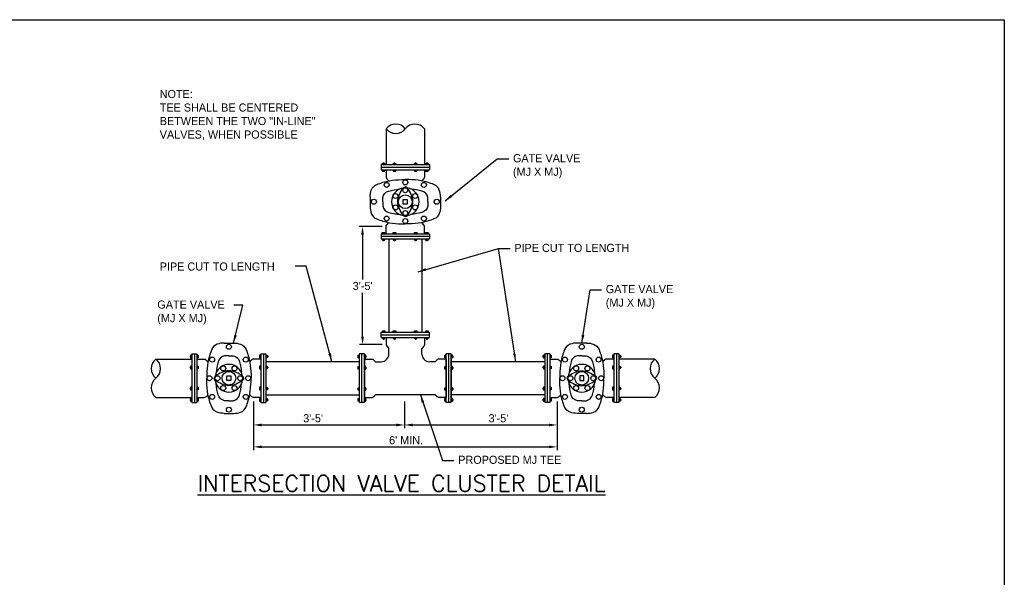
# Model space of a CAD drawing. Header units: feet. Extents: x 6 to 191, y 4 to 30.
# Tile 42 of 42: x 145 to 160, y 16 to 24. Entities that reach past the tile are written whole.
import ezdxf

# ---------------------------------------------------------------- set-up
doc = ezdxf.new("R2010")
doc.units = ezdxf.units.FT
doc.header["$MEASUREMENT"] = 0
doc.layers.add('COLUMNS', color=6, linetype='Continuous', plot=False)
doc.layers.add('text', color=9, linetype='Continuous')
doc.styles.add('STANARD', font='SIMPLEX.shx')
doc.styles.get("Standard").update_dxf_attribs({"font": 'font31.shx'})
doc.dimstyles.new('COEC', dxfattribs={"dimscale": 13.9, "dimtxt": 0.18, "dimasz": 0.18, "dimexe": 0.18, "dimexo": 0.0625, "dimgap": 0.09, "dimtad": 1, "dimzin": 0, "dimdsep": 46, "dimtxsty": 'Standard', "dimcen": 0.09, "dimclrd": 256, "dimclre": 256, "dimclrt": 256, "dimaunit": 1, "dimadec": 4, "dimazin": 0, "dimtfac": 1, "dimtofl": 0, "dimtmove": 0, "dimatfit": 3, "dimfxl": 1, "dimtolj": 1, "dimtzin": 0, "dimlwd": -1, "dimlwe": -1, "dimarcsym": 0})
doc.dimstyles.get("Standard").update_dxf_attribs({"dimtxt": 0.18, "dimasz": 0.18, "dimexe": 0.18, "dimexo": 0.0625, "dimgap": 0.09, "dimtad": 0, "dimtih": 1, "dimtoh": 1, "dimdec": 4, "dimzin": 0, "dimdsep": 46, "dimtxsty": 'Standard', "dimcen": 0.09, "dimadec": 0, "dimazin": 0, "dimtfac": 1, "dimtdec": 4, "dimtofl": 0, "dimtmove": 0, "dimatfit": 3, "dimfxl": 1, "dimtolj": 1, "dimtzin": 0, "dimarcsym": 0})

# ---------------------------------------------------------------- blocks, each defined once
blk = doc.blocks.new('*D93')
at = {"layer": 'Defpoints', "color": 0, "transparency": 16777216}
for p in [(150.938, 21.186), (150.574, 19.364), (150.938, 19.364)]:
    blk.add_point(p, dxfattribs=at)
at = {"layer": 'text', "transparency": 16777216}
for p, q in [((150.875, 21.186), (150.523, 21.186)), ((150.573, 21.061), (150.574, 20.37)), ((150.574, 19.489), (150.574, 20.165)), ((150.876, 19.364), (150.524, 19.364))]:
    blk.add_line(p, q, dxfattribs=at)
for points in [[(150.594, 21.061), (150.552, 21.061), (150.573, 21.186)], [(150.595, 19.489), (150.553, 19.489), (150.574, 19.364)]]:
    blk.add_solid(points, dxfattribs=at)
at = {"layer": 'text', "transparency": 16777216, "insert": (150.574, 20.268), "char_height": 0.125, "attachment_point": 5}
blk.add_mtext("\\A1;3'-5'", dxfattribs=at)
blk = doc.blocks.new('*D94')
at = {"layer": 'Defpoints', "color": 0, "transparency": 16777216}
for p in [(151.221, 18.551), (153.574, 18.551), (153.574, 18.125)]:
    blk.add_point(p, dxfattribs=at)
at = {"layer": 'text', "transparency": 16777216}
for p, q in [((151.221, 18.488), (151.221, 18.075)), ((153.574, 18.488), (153.574, 18.075)), ((151.346, 18.125), (153.449, 18.125))]:
    blk.add_line(p, q, dxfattribs=at)
for points in [[(151.346, 18.146), (151.346, 18.104), (151.221, 18.125)], [(153.449, 18.146), (153.449, 18.104), (153.574, 18.125)]]:
    blk.add_solid(points, dxfattribs=at)
at = {"layer": 'text', "transparency": 16777216, "insert": (152.67, 18.228), "char_height": 0.125, "attachment_point": 5}
blk.add_mtext("\\A1;3'-5'", dxfattribs=at)
blk = doc.blocks.new('*D95')
at = {"layer": 'Defpoints', "color": 0, "transparency": 16777216}
for p in [(148.893, 18.551), (151.221, 18.551), (151.221, 18.125)]:
    blk.add_point(p, dxfattribs=at)
at = {"layer": 'text', "transparency": 16777216}
for p, q in [((148.893, 18.488), (148.893, 18.075)), ((151.221, 18.488), (151.221, 18.075)), ((149.018, 18.125), (151.096, 18.125))]:
    blk.add_line(p, q, dxfattribs=at)
for points in [[(149.018, 18.146), (149.018, 18.104), (148.893, 18.125)], [(151.096, 18.146), (151.096, 18.104), (151.221, 18.125)]]:
    blk.add_solid(points, dxfattribs=at)
at = {"layer": 'text', "transparency": 16777216, "insert": (149.811, 18.228), "char_height": 0.125, "attachment_point": 5}
blk.add_mtext("\\A1;3'-5'", dxfattribs=at)
blk = doc.blocks.new('*D96')
at = {"layer": 'Defpoints', "color": 0, "transparency": 16777216}
for p in [(148.893, 18.551), (153.574, 18.551), (153.574, 17.787)]:
    blk.add_point(p, dxfattribs=at)
at = {"layer": 'text', "transparency": 16777216}
for p, q in [((148.893, 18.488), (148.893, 17.737)), ((153.574, 18.488), (153.574, 17.737)), ((149.018, 17.787), (153.449, 17.787))]:
    blk.add_line(p, q, dxfattribs=at)
for points in [[(149.018, 17.808), (149.018, 17.766), (148.893, 17.787)], [(153.449, 17.808), (153.449, 17.766), (153.574, 17.787)]]:
    blk.add_solid(points, dxfattribs=at)
at = {"layer": 'text', "transparency": 16777216, "insert": (151.245, 17.889), "char_height": 0.125, "attachment_point": 5}
blk.add_mtext("\\A1;6' MIN.", dxfattribs=at)

msp = doc.modelspace()

# ---------------------------------------------------------------- linework, layer by layer
at = {"layer": 'COLUMNS', "color": 2}
msp.add_lwpolyline([(130.09752, 3.62445), (130.09752, 24.37445), (160.47252, 24.37445), (160.47252, 3.62445)], close=True, dxfattribs=at)
at = {"layer": 'text'}
for p, q in [((150.93754, 22.69289), (150.93754, 22.13969)), ((151.52817, 22.69289), (151.52817, 22.13969)), ((150.85879, 22.13969), (151.60692, 22.13969)), ((150.85879, 22.13969), (150.85879, 22.06094)), ((150.85879, 22.10032), (151.60692, 22.10032)), ((150.85879, 22.06094), (151.60692, 22.06094)), ((150.87832, 22.13969), (150.87832, 22.15938)), ((150.87832, 22.15938), (150.91769, 22.15938)), ((150.87832, 22.06094), (150.87832, 22.04125)), ((150.87832, 22.04125), (150.91769, 22.04125)), ((150.89013, 22.16725), (150.90588, 22.16725)), ((150.89013, 22.15938), (150.89013, 22.16725)), ((150.898, 22.15938), (150.898, 22.16725)), ((150.90588, 22.15938), (150.90588, 22.16725)), ((150.91769, 22.15938), (150.91769, 22.13969)), ((150.91769, 22.04125), (150.91769, 22.06094)), ((151.04707, 22.13969), (151.04707, 22.15938)), ((151.04707, 22.15938), (151.08644, 22.15938)), ((151.04707, 22.06094), (151.04707, 22.04125)), ((151.04707, 22.04125), (151.08644, 22.04125)), ((151.05888, 22.15938), (151.05888, 22.16725)), ((151.05888, 22.16725), (151.07463, 22.16725)), ((151.06676, 22.15938), (151.06676, 22.16725)), ((151.07463, 22.15938), (151.07463, 22.16725)), ((151.08644, 22.15938), (151.08644, 22.13969)), ((151.08644, 22.04125), (151.08644, 22.06094)), ((151.37311, 22.13969), (151.37311, 22.15938)), ((151.37311, 22.15938), (151.41248, 22.15938)), ((151.37311, 22.06094), (151.37311, 22.04125)), ((151.37311, 22.04125), (151.41248, 22.04125)), ((151.38492, 22.15938), (151.38492, 22.16725)), ((151.38492, 22.16725), (151.40067, 22.16725)), ((151.39279, 22.15938), (151.39279, 22.16725)), ((151.40067, 22.15938), (151.40067, 22.16725)), ((151.41248, 22.15938), (151.41248, 22.13969)), ((151.41248, 22.04125), (151.41248, 22.06094)), ((151.54677, 22.13969), (151.54677, 22.15938)), ((151.54677, 22.15938), (151.58615, 22.15938)), ((151.54677, 22.06094), (151.54677, 22.04125)), ((151.54677, 22.04125), (151.58615, 22.04125)), ((151.55859, 22.15938), (151.55859, 22.16725)), ((151.55859, 22.16725), (151.57434, 22.16725)), ((151.56646, 22.15938), (151.56646, 22.16725)), ((151.57434, 22.15938), (151.57434, 22.16725)), ((151.58615, 22.15938), (151.58615, 22.13969)), ((151.58615, 22.04125), (151.58615, 22.06094)), ((151.60692, 22.13969), (151.60692, 22.06094)), ((150.85879, 21.07438), (151.60692, 21.07438)), ((150.85879, 21.07438), (150.85879, 20.99563)), ((150.85879, 21.03501), (151.60692, 21.03501)), ((150.85879, 20.99563), (151.60692, 20.99563)), ((150.87832, 21.07438), (150.87832, 21.09407)), ((150.87832, 21.09407), (150.91769, 21.09407)), ((150.87832, 20.99563), (150.87832, 20.97594)), ((150.87832, 20.97594), (150.91769, 20.97594)), ((150.89013, 20.97594), (150.89013, 20.96807)), ((150.89013, 20.96807), (150.90588, 20.96807)), ((150.898, 20.97594), (150.898, 20.96807)), ((150.90588, 20.97594), (150.90588, 20.96807)), ((150.91769, 21.09407), (150.91769, 21.07438)), ((150.91769, 20.97594), (150.91769, 20.99563)), ((150.97807, 20.99563), (150.97807, 19.55462)), ((151.04707, 21.09407), (151.08644, 21.09407)), ((151.04707, 21.07438), (151.04707, 21.09407)), ((151.04707, 20.99563), (151.04707, 20.97594)), ((151.04707, 20.97594), (151.08644, 20.97594)), ((151.05888, 20.97594), (151.05888, 20.96807)), ((151.05888, 20.96807), (151.07463, 20.96807)), ((151.06676, 20.97594), (151.06676, 20.96807)), ((151.07463, 20.97594), (151.07463, 20.96807)), ((151.08644, 21.09407), (151.08644, 21.07438)), ((151.08644, 20.97594), (151.08644, 20.99563)), ((151.37311, 21.09407), (151.41248, 21.09407)), ((151.37311, 21.07438), (151.37311, 21.09407)), ((151.37311, 20.99563), (151.37311, 20.97594)), ((151.37311, 20.97594), (151.41248, 20.97594)), ((151.38492, 20.97594), (151.38492, 20.96807)), ((151.38492, 20.96807), (151.40067, 20.96807)), ((151.39279, 20.97594), (151.39279, 20.96807)), ((151.40067, 20.97594), (151.40067, 20.96807)), ((151.41248, 21.09407), (151.41248, 21.07438)), ((151.41248, 20.97594), (151.41248, 20.99563)), ((151.48764, 20.99563), (151.48764, 19.55462)), ((151.54677, 21.09407), (151.58615, 21.09407)), ((151.54677, 21.07438), (151.54677, 21.09407)), ((151.54677, 20.99563), (151.54677, 20.97594)), ((151.54677, 20.97594), (151.58615, 20.97594)), ((151.55859, 20.97594), (151.55859, 20.96807)), ((151.55859, 20.96807), (151.57434, 20.96807)), ((151.56646, 20.97594), (151.56646, 20.96807)), ((151.57434, 20.97594), (151.57434, 20.96807)), ((151.58615, 21.09407), (151.58615, 21.07438)), ((151.58615, 20.97594), (151.58615, 20.99563)), ((151.60692, 21.07438), (151.60692, 20.99563)), ((150.85962, 19.55462), (151.60775, 19.55462)), ((150.85962, 19.47587), (150.85962, 19.55462)), ((150.85962, 19.51525), (151.60775, 19.51525)), ((150.85962, 19.47587), (151.60775, 19.47587)), ((150.87914, 19.57431), (150.91852, 19.57431)), ((150.87914, 19.55462), (150.87914, 19.57431)), ((150.87914, 19.47587), (150.87914, 19.45618)), ((150.87914, 19.45618), (150.91852, 19.45618)), ((150.89096, 19.45618), (150.89096, 19.44831)), ((150.89096, 19.44831), (150.90671, 19.44831)), ((150.89883, 19.45618), (150.89883, 19.44831)), ((150.90671, 19.45618), (150.90671, 19.44831)), ((150.91852, 19.57431), (150.91852, 19.55462)), ((150.91852, 19.45618), (150.91852, 19.47587)), ((151.0479, 19.55462), (151.0479, 19.57431)), ((151.0479, 19.57431), (151.08727, 19.57431)), ((151.0479, 19.47587), (151.0479, 19.45618)), ((151.0479, 19.45618), (151.08727, 19.45618)), ((151.05971, 19.45618), (151.05971, 19.44831)), ((151.05971, 19.44831), (151.07546, 19.44831)), ((151.06758, 19.45618), (151.06758, 19.44831)), ((151.07546, 19.45618), (151.07546, 19.44831)), ((151.08727, 19.57431), (151.08727, 19.55462)), ((151.08727, 19.45618), (151.08727, 19.47587)), ((151.37393, 19.55462), (151.37393, 19.57431)), ((151.37393, 19.57431), (151.41331, 19.57431)), ((151.37393, 19.47587), (151.37393, 19.45618)), ((151.37393, 19.45618), (151.41331, 19.45618)), ((151.38575, 19.45618), (151.38575, 19.44831)), ((151.38575, 19.44831), (151.4015, 19.44831)), ((151.39362, 19.45618), (151.39362, 19.44831)), ((151.4015, 19.45618), (151.4015, 19.44831)), ((151.41331, 19.57431), (151.41331, 19.55462)), ((151.41331, 19.45618), (151.41331, 19.47587)), ((151.5476, 19.55462), (151.5476, 19.57431)), ((151.5476, 19.57431), (151.58698, 19.57431)), ((151.5476, 19.47587), (151.5476, 19.45618)), ((151.5476, 19.45618), (151.58698, 19.45618)), ((151.55941, 19.45618), (151.55941, 19.44831)), ((151.55941, 19.44831), (151.57516, 19.44831)), ((151.56729, 19.45618), (151.56729, 19.44831)), ((151.57516, 19.45618), (151.57516, 19.44831)), ((151.58698, 19.57431), (151.58698, 19.55462)), ((151.58698, 19.45618), (151.58698, 19.47587)), ((151.60775, 19.47587), (151.60775, 19.55462)), ((150.9789, 19.21878), (150.9789, 19.30426)), ((151.48847, 19.21878), (151.48847, 19.30426)), ((147.38666, 19.14118), (147.93986, 19.14118)), ((147.9123, 19.1886), (147.9123, 19.17285)), ((147.92018, 19.1886), (147.9123, 19.1886)), ((147.92018, 19.18072), (147.9123, 19.18072)), ((147.92018, 19.17285), (147.9123, 19.17285)), ((147.93986, 19.20041), (147.92018, 19.20041)), ((147.92018, 19.20041), (147.92018, 19.16104)), ((147.92018, 19.16104), (147.93986, 19.16104)), ((147.93986, 19.21993), (147.93986, 18.47181)), ((147.93986, 19.21993), (148.01861, 19.21993)), ((147.97924, 19.21993), (147.97924, 18.47181)), ((148.01861, 19.21993), (148.01861, 18.47181)), ((148.01861, 19.20041), (148.0383, 19.20041)), ((148.0383, 19.16104), (148.01861, 19.16104)), ((148.0383, 19.20041), (148.0383, 19.16104)), ((149.00517, 19.20041), (148.98549, 19.20041)), ((148.98549, 19.20041), (148.98549, 19.16104)), ((148.98549, 19.16104), (149.00517, 19.16104)), ((149.00517, 19.21993), (149.00517, 18.47181)), ((149.00517, 19.21993), (149.08392, 19.21993)), ((149.04455, 19.21993), (149.04455, 18.47181)), ((149.08392, 19.21993), (149.08392, 18.47181)), ((149.08392, 19.20041), (149.10361, 19.20041)), ((149.10361, 19.16104), (149.08392, 19.16104)), ((149.10361, 19.20041), (149.10361, 19.16104)), ((149.10361, 19.1886), (149.11149, 19.1886)), ((149.10361, 19.18072), (149.11149, 19.18072)), ((149.10361, 19.17285), (149.11149, 19.17285)), ((149.11149, 19.1886), (149.11149, 19.17285)), ((150.50525, 19.15979), (150.50525, 19.19916)), ((150.50525, 19.19916), (150.52493, 19.19916)), ((150.52493, 19.15979), (150.50525, 19.15979)), ((150.52493, 18.47181), (150.52493, 19.21993)), ((150.60368, 19.21993), (150.52493, 19.21993)), ((150.56431, 18.47181), (150.56431, 19.21993)), ((150.60368, 18.47181), (150.60368, 19.21993)), ((150.62337, 19.19916), (150.60368, 19.19916)), ((150.60368, 19.15979), (150.62337, 19.15979)), ((150.60368, 19.14118), (150.60368, 18.55056)), ((150.62337, 19.15979), (150.62337, 19.19916)), ((150.62337, 19.18735), (150.63125, 19.18735)), ((150.62337, 19.17948), (150.63125, 19.17948)), ((150.62337, 19.1716), (150.63125, 19.1716)), ((150.63125, 19.1716), (150.63125, 19.18735)), ((151.844, 19.15979), (151.844, 19.19916)), ((151.844, 19.19916), (151.86368, 19.19916)), ((151.86368, 19.15979), (151.844, 19.15979)), ((151.86368, 18.47181), (151.86368, 19.21993)), ((151.94243, 19.21993), (151.86368, 19.21993)), ((151.86368, 19.14118), (151.86368, 18.55056)), ((151.90306, 18.47181), (151.90306, 19.21993)), ((151.94243, 18.47181), (151.94243, 19.21993)), ((151.96212, 19.19916), (151.94243, 19.19916)), ((151.94243, 19.15979), (151.96212, 19.15979)), ((151.94243, 19.14118), (151.94243, 18.55056)), ((151.96212, 19.15979), (151.96212, 19.19916)), ((151.96212, 19.18735), (151.97, 19.18735)), ((151.96212, 19.17948), (151.97, 19.17948)), ((151.96212, 19.1716), (151.97, 19.1716)), ((151.97, 19.1716), (151.97, 19.18735)), ((153.36376, 19.1886), (153.35588, 19.1886)), ((153.35588, 19.1886), (153.35588, 19.17285)), ((153.36376, 19.18072), (153.35588, 19.18072)), ((153.36376, 19.17285), (153.35588, 19.17285)), ((153.38344, 19.20041), (153.36376, 19.20041)), ((153.36376, 19.20041), (153.36376, 19.16104)), ((153.36376, 19.16104), (153.38344, 19.16104)), ((153.38344, 19.21993), (153.38344, 18.47181)), ((153.46219, 19.21993), (153.38344, 19.21993)), ((153.42282, 19.21993), (153.42282, 18.47181)), ((153.46219, 19.21993), (153.46219, 18.47181)), ((153.46219, 19.20041), (153.48188, 19.20041)), ((153.48188, 19.16104), (153.46219, 19.16104)), ((153.48188, 19.20041), (153.48188, 19.16104)), ((154.42907, 19.20041), (154.42907, 19.16104)), ((154.44875, 19.20041), (154.42907, 19.20041)), ((154.42907, 19.16104), (154.44875, 19.16104)), ((154.44875, 19.21993), (154.44875, 18.47181)), ((154.5275, 19.21993), (154.44875, 19.21993)), ((154.48813, 19.21993), (154.48813, 18.47181)), ((154.5275, 19.21993), (154.5275, 18.47181)), ((154.5275, 19.20041), (154.54719, 19.20041)), ((154.54719, 19.16104), (154.5275, 19.16104)), ((155.0807, 19.14118), (154.5275, 19.14118)), ((154.54719, 19.20041), (154.54719, 19.16104)), ((154.54719, 19.1886), (154.55507, 19.1886)), ((154.54719, 19.18072), (154.55507, 19.18072)), ((154.54719, 19.17285), (154.55507, 19.17285)), ((154.55507, 19.1886), (154.55507, 19.17285)), ((147.92018, 19.01985), (147.9123, 19.01985)), ((147.9123, 19.01985), (147.9123, 19.0041)), ((147.92018, 19.01197), (147.9123, 19.01197)), ((147.92018, 19.0041), (147.9123, 19.0041)), ((147.93986, 19.03166), (147.92018, 19.03166)), ((147.92018, 19.03166), (147.92018, 18.99228)), ((147.92018, 18.99228), (147.93986, 18.99228)), ((148.01861, 19.03166), (148.0383, 19.03166)), ((148.0383, 18.99228), (148.01861, 18.99228)), ((148.0383, 19.03166), (148.0383, 18.99228)), ((148.98549, 19.03166), (148.98549, 18.99228)), ((149.00517, 19.03166), (148.98549, 19.03166)), ((148.98549, 18.99228), (149.00517, 18.99228)), ((149.08392, 19.10149), (150.52493, 19.10149)), ((149.08392, 19.03166), (149.10361, 19.03166)), ((149.10361, 18.99228), (149.08392, 18.99228)), ((149.10361, 19.03166), (149.10361, 18.99228)), ((149.10361, 19.01985), (149.11149, 19.01985)), ((149.10361, 19.01197), (149.11149, 19.01197)), ((149.10361, 19.0041), (149.11149, 19.0041)), ((149.11149, 19.01985), (149.11149, 19.0041)), ((150.50525, 18.98612), (150.50525, 19.0255)), ((150.50525, 19.0255), (150.52493, 19.0255)), ((150.52493, 18.98612), (150.50525, 18.98612)), ((150.62337, 19.0255), (150.60368, 19.0255)), ((150.60368, 18.98612), (150.62337, 18.98612)), ((150.62337, 18.98612), (150.62337, 19.0255)), ((150.62337, 19.01368), (150.63125, 19.01368)), ((150.62337, 19.00581), (150.63125, 19.00581)), ((150.62337, 18.99793), (150.63125, 18.99793)), ((150.63125, 18.99793), (150.63125, 19.01368)), ((150.77529, 19.10066), (150.86077, 19.10066)), ((151.69208, 19.10066), (151.60659, 19.10066)), ((151.844, 18.98612), (151.844, 19.0255)), ((151.844, 19.0255), (151.86368, 19.0255)), ((151.86368, 18.98612), (151.844, 18.98612)), ((153.38344, 19.09983), (151.94243, 19.09983)), ((151.96212, 19.0255), (151.94243, 19.0255)), ((151.94243, 18.98612), (151.96212, 18.98612)), ((151.96212, 18.98612), (151.96212, 19.0255)), ((151.96212, 19.01368), (151.97, 19.01368)), ((151.96212, 19.00581), (151.97, 19.00581)), ((151.96212, 18.99793), (151.97, 18.99793)), ((151.97, 18.99793), (151.97, 19.01368)), ((153.35588, 19.01985), (153.35588, 19.0041)), ((153.36376, 19.01985), (153.35588, 19.01985)), ((153.36376, 19.01197), (153.35588, 19.01197)), ((153.36376, 19.0041), (153.35588, 19.0041)), ((153.38344, 19.03166), (153.36376, 19.03166)), ((153.36376, 19.03166), (153.36376, 18.99228)), ((153.36376, 18.99228), (153.38344, 18.99228)), ((153.46219, 19.03166), (153.48188, 19.03166)), ((153.48188, 18.99228), (153.46219, 18.99228)), ((153.48188, 19.03166), (153.48188, 18.99228)), ((154.44875, 19.03166), (154.42907, 19.03166)), ((154.42907, 19.03166), (154.42907, 18.99228)), ((154.42907, 18.99228), (154.44875, 18.99228)), ((154.5275, 19.03166), (154.54719, 19.03166)), ((154.54719, 18.99228), (154.5275, 18.99228)), ((154.54719, 19.03166), (154.54719, 18.99228)), ((154.54719, 19.01985), (154.55507, 19.01985)), ((154.54719, 19.01197), (154.55507, 19.01197)), ((154.54719, 19.0041), (154.55507, 19.0041)), ((154.55507, 19.01985), (154.55507, 19.0041)), ((147.92018, 18.69381), (147.9123, 18.69381)), ((147.9123, 18.69381), (147.9123, 18.67806)), ((147.92018, 18.68593), (147.9123, 18.68593)), ((147.93986, 18.70562), (147.92018, 18.70562)), ((147.92018, 18.70562), (147.92018, 18.66625)), ((148.01861, 18.70562), (148.0383, 18.70562)), ((148.0383, 18.70562), (148.0383, 18.66625)), ((148.98549, 18.70562), (148.98549, 18.66625)), ((149.00517, 18.70562), (148.98549, 18.70562)), ((149.08392, 18.70562), (149.10361, 18.70562)), ((149.10361, 18.70562), (149.10361, 18.66625)), ((149.10361, 18.69381), (149.11149, 18.69381)), ((149.10361, 18.68593), (149.11149, 18.68593)), ((149.11149, 18.69381), (149.11149, 18.67806)), ((150.50525, 18.66008), (150.50525, 18.69946)), ((150.50525, 18.69946), (150.52493, 18.69946)), ((150.62337, 18.69946), (150.60368, 18.69946)), ((150.62337, 18.66008), (150.62337, 18.69946)), ((150.62337, 18.68765), (150.63125, 18.68765)), ((150.63125, 18.6719), (150.63125, 18.68765)), ((151.844, 18.66008), (151.844, 18.69946)), ((151.844, 18.69946), (151.86368, 18.69946)), ((151.96212, 18.69946), (151.94243, 18.69946)), ((151.96212, 18.66008), (151.96212, 18.69946)), ((151.96212, 18.68765), (151.97, 18.68765)), ((151.97, 18.6719), (151.97, 18.68765)), ((153.35588, 18.69381), (153.35588, 18.67806)), ((153.36376, 18.69381), (153.35588, 18.69381)), ((153.36376, 18.68593), (153.35588, 18.68593)), ((153.38344, 18.70562), (153.36376, 18.70562)), ((153.36376, 18.70562), (153.36376, 18.66625)), ((153.46219, 18.70562), (153.48188, 18.70562)), ((153.48188, 18.70562), (153.48188, 18.66625)), ((154.44875, 18.70562), (154.42907, 18.70562)), ((154.42907, 18.70562), (154.42907, 18.66625)), ((154.5275, 18.70562), (154.54719, 18.70562)), ((154.54719, 18.70562), (154.54719, 18.66625)), ((154.54719, 18.69381), (154.55507, 18.69381)), ((154.54719, 18.68593), (154.55507, 18.68593)), ((154.55507, 18.69381), (154.55507, 18.67806)), ((147.38666, 18.55056), (147.93986, 18.55056)), ((147.92018, 18.67806), (147.9123, 18.67806)), ((147.92018, 18.66625), (147.93986, 18.66625)), ((147.93986, 18.53195), (147.92018, 18.53195)), ((147.92018, 18.53195), (147.92018, 18.49258)), ((148.0383, 18.66625), (148.01861, 18.66625)), ((148.01861, 18.53195), (148.0383, 18.53195)), ((148.0383, 18.53195), (148.0383, 18.49258)), ((148.98549, 18.66625), (149.00517, 18.66625)), ((148.98549, 18.53195), (148.98549, 18.49258)), ((149.00517, 18.53195), (148.98549, 18.53195)), ((149.10361, 18.66625), (149.08392, 18.66625)), ((149.08392, 18.59191), (150.52493, 18.59191)), ((149.08392, 18.53195), (149.10361, 18.53195)), ((149.10361, 18.67806), (149.11149, 18.67806)), ((149.10361, 18.53195), (149.10361, 18.49258)), ((150.52493, 18.66008), (150.50525, 18.66008)), ((150.50525, 18.53071), (150.52493, 18.53071)), ((150.50525, 18.49133), (150.50525, 18.53071)), ((150.60368, 18.66008), (150.62337, 18.66008)), ((150.62337, 18.53071), (150.60368, 18.53071)), ((150.62337, 18.67977), (150.63125, 18.67977)), ((150.62337, 18.6719), (150.63125, 18.6719)), ((150.62337, 18.49133), (150.62337, 18.53071)), ((151.69208, 18.59109), (150.77529, 18.59109)), ((151.86368, 18.66008), (151.844, 18.66008)), ((151.844, 18.53071), (151.86368, 18.53071)), ((151.844, 18.49133), (151.844, 18.53071)), ((151.94243, 18.66008), (151.96212, 18.66008)), ((153.38344, 18.59026), (151.94243, 18.59026)), ((151.96212, 18.53071), (151.94243, 18.53071)), ((151.96212, 18.67977), (151.97, 18.67977)), ((151.96212, 18.6719), (151.97, 18.6719)), ((151.96212, 18.49133), (151.96212, 18.53071)), ((153.36376, 18.67806), (153.35588, 18.67806)), ((153.36376, 18.66625), (153.38344, 18.66625)), ((153.38344, 18.53195), (153.36376, 18.53195)), ((153.36376, 18.53195), (153.36376, 18.49258)), ((153.48188, 18.66625), (153.46219, 18.66625)), ((153.46219, 18.53195), (153.48188, 18.53195)), ((153.48188, 18.53195), (153.48188, 18.49258)), ((154.42907, 18.66625), (154.44875, 18.66625)), ((154.44875, 18.53195), (154.42907, 18.53195)), ((154.42907, 18.53195), (154.42907, 18.49258)), ((154.54719, 18.66625), (154.5275, 18.66625)), ((155.0807, 18.55056), (154.5275, 18.55056)), ((154.5275, 18.53195), (154.54719, 18.53195)), ((154.54719, 18.67806), (154.55507, 18.67806)), ((154.54719, 18.53195), (154.54719, 18.49258)), ((147.92018, 18.52014), (147.9123, 18.52014)), ((147.9123, 18.52014), (147.9123, 18.50439)), ((147.92018, 18.51227), (147.9123, 18.51227)), ((147.92018, 18.50439), (147.9123, 18.50439)), ((147.92018, 18.49258), (147.93986, 18.49258)), ((147.93986, 18.47181), (148.01861, 18.47181)), ((148.0383, 18.49258), (148.01861, 18.49258)), ((148.98549, 18.49258), (149.00517, 18.49258)), ((149.00517, 18.47181), (149.08392, 18.47181)), ((149.10361, 18.49258), (149.08392, 18.49258)), ((149.10361, 18.52014), (149.11149, 18.52014)), ((149.10361, 18.51227), (149.11149, 18.51227)), ((149.10361, 18.50439), (149.11149, 18.50439)), ((149.11149, 18.52014), (149.11149, 18.50439)), ((150.52493, 18.49133), (150.50525, 18.49133)), ((150.60368, 18.47181), (150.52493, 18.47181)), ((150.60368, 18.49133), (150.62337, 18.49133)), ((150.62337, 18.51889), (150.63125, 18.51889)), ((150.62337, 18.51102), (150.63125, 18.51102)), ((150.62337, 18.50314), (150.63125, 18.50314)), ((150.63125, 18.50314), (150.63125, 18.51889)), ((151.86368, 18.49133), (151.844, 18.49133)), ((151.94243, 18.47181), (151.86368, 18.47181)), ((151.94243, 18.49133), (151.96212, 18.49133)), ((151.96212, 18.51889), (151.97, 18.51889)), ((151.96212, 18.51102), (151.97, 18.51102)), ((151.96212, 18.50314), (151.97, 18.50314)), ((151.97, 18.50314), (151.97, 18.51889)), ((153.35588, 18.52014), (153.35588, 18.50439)), ((153.36376, 18.52014), (153.35588, 18.52014)), ((153.36376, 18.51227), (153.35588, 18.51227)), ((153.36376, 18.50439), (153.35588, 18.50439)), ((153.36376, 18.49258), (153.38344, 18.49258)), ((153.46219, 18.47181), (153.38344, 18.47181)), ((153.48188, 18.49258), (153.46219, 18.49258)), ((154.42907, 18.49258), (154.44875, 18.49258)), ((154.5275, 18.47181), (154.44875, 18.47181)), ((154.54719, 18.49258), (154.5275, 18.49258)), ((154.54719, 18.52014), (154.55507, 18.52014)), ((154.54719, 18.51227), (154.55507, 18.51227)), ((154.54719, 18.50439), (154.55507, 18.50439)), ((154.55507, 18.52014), (154.55507, 18.50439))]:
    msp.add_line(p, q, dxfattribs=at)
for points in [[(150.93754, 22.06094), (150.93754, 21.94899, 0.19008925), (150.94783, 21.9229), (150.97807, 21.88933)], [(151.52817, 22.06094), (151.52817, 21.94899, -0.19008925), (151.51788, 21.9229), (151.48764, 21.88933)], [(150.69051, 21.64065, -0.08055851), (150.70782, 21.74732, -0.21463744), (150.79165, 21.83323, -0.04450518), (150.98782, 21.89134, -0.02960843), (151.1771, 21.90894), (151.23286, 21.90894)], [(151.7752, 21.64065, 0.08055851), (151.75789, 21.74732, 0.21463744), (151.67406, 21.83323, 0.04450518), (151.47789, 21.89134, 0.02960843), (151.28861, 21.90894), (151.23286, 21.90894)], [(150.88581, 21.56766), (150.88581, 21.63356, -0.2977966), (150.97801, 21.73273, -0.0481318), (151.14495, 21.76226, -0.0481318)], [(151.23286, 21.34018, -0.23212531), (151.19998, 21.35668, -0.07165575), (151.14341, 21.45725, -0.12361691), (151.11771, 21.56766, -0.12361691), (151.14341, 21.67807, -0.07165575), (151.19998, 21.77865, -0.23212531), (151.23286, 21.79514)], [(151.23286, 21.34018, 0.23212531), (151.26573, 21.35668, 0.07165575), (151.3223, 21.45725, 0.12361691), (151.348, 21.56766, 0.12361691), (151.3223, 21.67807, 0.07165575), (151.26573, 21.77865, 0.23212531), (151.23286, 21.79514)], [(151.5799, 21.56766), (151.5799, 21.63356, 0.2977966), (151.4877, 21.73273, 0.0481318), (151.32077, 21.76226, 0.0481318)], [(150.69051, 21.64065), (150.69051, 21.49468, 0.08055851), (150.70782, 21.388, 0.21463744), (150.79165, 21.30209, 0.04450518), (150.98782, 21.24398, 0.02960843), (151.1771, 21.22639), (151.23286, 21.22639)], [(150.88581, 21.56766), (150.88581, 21.50177, 0.2977966), (150.97801, 21.40259, 0.0481318), (151.14495, 21.37307, 0.0481318)], [(151.7752, 21.64065), (151.7752, 21.49468, -0.08055851), (151.75789, 21.388, -0.21463744), (151.67406, 21.30209, -0.04450518), (151.47789, 21.24398, -0.02960843), (151.28861, 21.22639), (151.23286, 21.22639)], [(151.5799, 21.56766), (151.5799, 21.50177, -0.2977966), (151.4877, 21.40259, -0.0481318), (151.32077, 21.37307, -0.0481318)], [(150.93754, 21.07438), (150.93754, 21.18633, -0.19008925), (150.94783, 21.21242), (150.97807, 21.24599)], [(151.52817, 21.07438), (151.52817, 21.18633, 0.19008925), (151.51788, 21.21242), (151.48764, 21.24599)], [(150.93837, 19.47587), (150.93837, 19.36392, 0.19008925), (150.94866, 19.33783), (150.9789, 19.30426)], [(151.529, 19.47587), (151.529, 19.36392, -0.19008925), (151.51871, 19.33783), (151.48847, 19.30426)], [(148.43891, 19.38822, 0.08055851), (148.33224, 19.3709, 0.21463744), (148.24632, 19.28707, 0.04450518), (148.18821, 19.09091, 0.02960843), (148.17062, 18.90162), (148.17062, 18.84587)], [(148.43891, 19.38822), (148.58488, 19.38822, -0.08055851), (148.69155, 19.3709, -0.21463744), (148.77746, 19.28707, -0.04450518), (148.83558, 19.09091, -0.02960843), (148.85317, 18.90162), (148.85317, 18.84587)], [(154.02846, 19.38822), (153.88249, 19.38822, 0.08055851), (153.77582, 19.3709, 0.21463744), (153.6899, 19.28707, 0.04450518), (153.63179, 19.09091, 0.02960843), (153.6142, 18.90162), (153.6142, 18.84587)], [(154.02846, 19.38822, -0.08055851), (154.13513, 19.3709, -0.21463744), (154.22105, 19.28707, -0.04450518), (154.27916, 19.09091, -0.02960843), (154.29675, 18.90162), (154.29675, 18.84587)], [(148.01861, 19.14118), (148.13057, 19.14118, -0.19008925), (148.15665, 19.13089), (148.19022, 19.10066)], [(148.51189, 19.19292), (148.446, 19.19292, 0.2977966), (148.34682, 19.10072, 0.0481318), (148.3173, 18.93378, 0.0481318)], [(148.51189, 19.19292), (148.57779, 19.19292, -0.2977966), (148.67696, 19.10072, -0.0481318), (148.70649, 18.93378, -0.0481318)], [(149.00517, 19.14118), (148.89322, 19.14118, 0.19008925), (148.86713, 19.13089), (148.83356, 19.10066)], [(150.60368, 19.14118), (150.71563, 19.14118, -0.19008925), (150.74172, 19.13089), (150.77529, 19.10066)], [(151.86368, 19.14118), (151.75173, 19.14118, 0.19008925), (151.72565, 19.13089), (151.69208, 19.10066)], [(153.46219, 19.14118), (153.57415, 19.14118, -0.19008925), (153.60023, 19.13089), (153.6338, 19.10066)], [(153.95547, 19.19292), (153.88958, 19.19292, 0.2977966), (153.7904, 19.10072, 0.0481318), (153.76088, 18.93378, 0.0481318)], [(153.95547, 19.19292), (154.02137, 19.19292, -0.2977966), (154.12054, 19.10072, -0.0481318), (154.15007, 18.93378, -0.0481318)], [(154.44875, 19.14118), (154.3368, 19.14118, 0.19008925), (154.31072, 19.13089), (154.27714, 19.10066)], [(148.43891, 18.30353, -0.08055851), (148.33224, 18.32084, -0.21463744), (148.24632, 18.40467, -0.04450518), (148.18821, 18.60084, -0.02960843), (148.17062, 18.79012), (148.17062, 18.84587)], [(148.73937, 18.84587, 0.23212531), (148.72288, 18.87874, 0.07165575), (148.62231, 18.93531, 0.12361691), (148.51189, 18.96102, 0.12361691), (148.40148, 18.93531, 0.07165575), (148.30091, 18.87874, 0.23212531), (148.28441, 18.84587)], [(148.73937, 18.84587, -0.23212531), (148.72288, 18.813, -0.07165575), (148.62231, 18.75643, -0.12361691), (148.51189, 18.73072, -0.12361691), (148.40148, 18.75643, -0.07165575), (148.30091, 18.813, -0.23212531), (148.28441, 18.84587)], [(148.43891, 18.30353), (148.58488, 18.30353, 0.08055851), (148.69155, 18.32084, 0.21463744), (148.77746, 18.40467, 0.04450518), (148.83558, 18.60084, 0.02960843), (148.85317, 18.79012), (148.85317, 18.84587)], [(154.02846, 18.30353), (153.88249, 18.30353, -0.08055851), (153.77582, 18.32084, -0.21463744), (153.6899, 18.40467, -0.04450518), (153.63179, 18.60084, -0.02960843), (153.6142, 18.79012), (153.6142, 18.84587)], [(153.72799, 18.84587, -0.23212531), (153.74449, 18.87874, -0.07165575), (153.84506, 18.93531, -0.12361691), (153.95547, 18.96102, -0.12361691), (154.06589, 18.93531, -0.07165575), (154.16646, 18.87874, -0.23212531), (154.18295, 18.84587)], [(153.72799, 18.84587, 0.23212531), (153.74449, 18.813, 0.07165575), (153.84506, 18.75643, 0.12361691), (153.95547, 18.73072, 0.12361691), (154.06589, 18.75643, 0.07165575), (154.16646, 18.813, 0.23212531), (154.18295, 18.84587)], [(154.02846, 18.30353, 0.08055851), (154.13513, 18.32084, 0.21463744), (154.22105, 18.40467, 0.04450518), (154.27916, 18.60084, 0.02960843), (154.29675, 18.79012), (154.29675, 18.84587)], [(148.51189, 18.49883), (148.446, 18.49883, -0.2977966), (148.34682, 18.59103, -0.0481318), (148.3173, 18.75796, -0.0481318)], [(148.51189, 18.49883), (148.57779, 18.49883, 0.2977966), (148.67696, 18.59103, 0.0481318), (148.70649, 18.75796, 0.0481318)], [(153.95547, 18.49883), (153.88958, 18.49883, -0.2977966), (153.7904, 18.59103, -0.0481318), (153.76088, 18.75796, -0.0481318)], [(153.95547, 18.49883), (154.02137, 18.49883, 0.2977966), (154.12054, 18.59103, 0.0481318), (154.15007, 18.75796, 0.0481318)], [(148.01861, 18.55056), (148.13057, 18.55056, 0.19008925), (148.15665, 18.56085), (148.19022, 18.59109)], [(149.00517, 18.55056), (148.89322, 18.55056, -0.19008925), (148.86713, 18.56085), (148.83356, 18.59109)], [(150.60368, 18.55056), (150.71563, 18.55056, 0.19008925), (150.74172, 18.56085), (150.77529, 18.59109)], [(151.86368, 18.55056), (151.75173, 18.55056, -0.19008925), (151.72565, 18.56085), (151.69208, 18.59109)], [(153.46219, 18.55056), (153.57415, 18.55056, 0.19008925), (153.60023, 18.56085), (153.6338, 18.59109)], [(154.44875, 18.55056), (154.3368, 18.55056, -0.19008925), (154.31072, 18.56085), (154.27714, 18.59109)]]:
    msp.add_lwpolyline(points, format="xyb", dxfattribs=at)
for points in [[(151.19679, 21.53616), (151.26892, 21.53616), (151.26892, 21.59916), (151.19679, 21.59916)], [(148.54339, 18.88194), (148.54339, 18.80981), (148.4804, 18.80981), (148.4804, 18.88194)], [(153.92398, 18.88194), (153.92398, 18.80981), (153.98697, 18.80981), (153.98697, 18.88194)]]:
    msp.add_lwpolyline(points, close=True, dxfattribs=at)
for centre, radius in [((151.23286, 21.86582), 0.03832), ((150.94537, 21.8275), 0.03832), ((151.23286, 21.74484), 0.03832), ((151.52034, 21.8275), 0.03832), ((150.74803, 21.56766), 0.03832), ((151.08112, 21.65527), 0.03832), ((151.23286, 21.56766), 0.10562), ((151.38459, 21.65527), 0.03832), ((151.71768, 21.56766), 0.03832), ((151.08112, 21.48005), 0.03832), ((151.23286, 21.39245), 0.03832), ((151.38459, 21.48005), 0.03832), ((150.94537, 21.30782), 0.03832), ((151.23286, 21.2695), 0.03832), ((151.52034, 21.30782), 0.03832), ((148.51189, 19.3307), 0.03832), ((153.95547, 19.3307), 0.03832), ((148.25205, 19.13336), 0.03832), ((148.77174, 19.13336), 0.03832), ((153.69563, 19.13336), 0.03832), ((154.21532, 19.13336), 0.03832), ((148.42429, 18.99761), 0.03832), ((148.5995, 18.99761), 0.03832), ((153.86787, 18.99761), 0.03832), ((154.04308, 18.99761), 0.03832), ((148.21373, 18.84587), 0.03832), ((148.33472, 18.84587), 0.03832), ((148.51189, 18.84587), 0.10562), ((148.68711, 18.84587), 0.03832), ((148.81005, 18.84587), 0.03832), ((153.65731, 18.84587), 0.03832), ((153.78026, 18.84587), 0.03832), ((153.95547, 18.84587), 0.10562), ((154.13265, 18.84587), 0.03832), ((154.25363, 18.84587), 0.03832), ((148.42429, 18.69413), 0.03832), ((148.5995, 18.69413), 0.03832), ((153.86787, 18.69413), 0.03832), ((154.04308, 18.69413), 0.03832), ((148.25205, 18.55839), 0.03832), ((148.77174, 18.55839), 0.03832), ((153.69563, 18.55839), 0.03832), ((154.21532, 18.55839), 0.03832), ((148.51189, 18.36105), 0.03832), ((153.95547, 18.36105), 0.03832)]:
    msp.add_circle(centre, radius, dxfattribs=at)
for centre, radius, start, end in [((151.0852, 22.57661), 0.18795, 38.220652, 141.779348), ((151.0852, 22.80917), 0.18795, 218.220652, 321.779348), ((151.38051, 22.57661), 0.18795, 38.220652, 141.779348), ((151.23286, 21.56766), 0.21353, 98.855201, 261.144799), ((151.23286, 21.56766), 0.21353, 278.855201, 81.144799), ((147.50295, 18.99353), 0.18795, 128.220652, 231.779348), ((147.27038, 18.99353), 0.18795, 308.220652, 51.779348), ((150.86077, 19.21878), 0.11812, 270, 0), ((151.60659, 19.21878), 0.11812, 180, 270), ((155.19698, 18.99353), 0.18795, 128.220652, 231.779348), ((154.96442, 18.99353), 0.18795, 308.220652, 51.779348), ((148.51189, 18.84587), 0.21353, 8.855201, 171.144799), ((153.95547, 18.84587), 0.21353, 8.855201, 171.144799), ((147.50295, 18.69821), 0.18795, 128.220652, 231.779348), ((154.96442, 18.69821), 0.18795, 308.220652, 51.779348), ((148.51189, 18.84587), 0.21353, 188.855201, 351.144799), ((153.95547, 18.84587), 0.21353, 188.855201, 351.144799)]:
    msp.add_arc(centre, radius, start, end, dxfattribs=at)

# ---------------------------------------------------------------- texts
at = {"layer": 'text', "char_height": 0.125, "attachment_point": 1}
for s, insert, width in [('NOTE:\\PTEE SHALL BE CENTERED BETWEEN THE TWO "IN-LINE" VALVES, WHEN POSSIBLE', (147.4449, 23.29127), 2.4147246), ('GATE VALVE\\P(MJ X MJ)', (152.89372, 22.30067), 2.4147246), ('PIPE CUT TO LENGTH', (152.9145, 20.91798), 2.4147246), ('PIPE CUT TO LENGTH', (147.4449, 20.63104), 2.4147246), ('GATE VALVE\\P(MJ X MJ)', (154.32504, 20.28314), 2.4147246), ('GATE VALVE\\P(MJ X MJ)', (147.4081, 20.04363), 2.4147246), ('PROPOSED MJ TEE ', (152.04942, 17.65064), 4.2985109)]:
    msp.add_mtext(s, dxfattribs=dict(at, insert=insert, width=width))
at = {"layer": 'text', "insert": (151.17471, 17.34983), "char_height": 0.25, "width": 9.2048909, "attachment_point": 2, "style": 'STANARD'}
msp.add_mtext('{\\LINTERSECTION VALVE CLUSTER DETAIL}', dxfattribs=at)

# ---------------------------------------------------------------- dimensions: what is measured, and where the dimension line sits
at = {"layer": 'text'}
dim = msp.add_linear_dim(base=(150.57408, 19.36375), p1=(150.93754, 21.18633), p2=(150.93837, 19.36392), angle=270.026044, text="3'-5'", dimstyle='COEC', override={"dimscale": 1, "dimtxt": 0.125, "dimasz": 0.125, "dimexe": 0.05, "dimgap": 0.04, "dimaunit": 0}, dxfattribs=at)
dim.commit()
dim.dimension.update_dxf_attribs({"geometry": '*D93', "text_midpoint": (150.57367, 20.26776), "dimtype": 161, "text_rotation": 180})
for base, p1, p2, text, picture, middle in [((151.22094, 18.12501), (148.89322, 18.55056), (151.22094, 18.55056), "3'-5'", '*D95', (149.81108, 18.12501)), ((153.57415, 17.78682), (148.89322, 18.55056), (153.57415, 18.55056), "6' MIN.", '*D96', (151.24531, 17.78682)), ((153.57415, 18.12501), (151.22094, 18.55056), (153.57415, 18.55056), "3'-5'", '*D94', (152.66959, 18.12501))]:
    dim = msp.add_linear_dim(base=base, p1=p1, p2=p2, angle=0, text=text, dimstyle='COEC', override={"dimscale": 1, "dimtxt": 0.125, "dimasz": 0.125, "dimexe": 0.05, "dimgap": 0.04, "dimaunit": 0}, dxfattribs=at)
    dim.commit()
    dim.dimension.update_dxf_attribs({"geometry": picture, "text_midpoint": middle, "dimtype": 161})

# ---------------------------------------------------------------- leaders
for points in [[(151.84699, 21.57943), (152.65106, 22.22768), (152.82815, 22.22768)], [(151.43012, 20.48868), (152.67184, 20.84499), (152.84894, 20.84499)], [(151.43012, 20.48868), (152.67184, 20.84499), (152.84894, 20.84499)], [(152.93565, 19.09983), (152.67184, 20.84499), (152.84894, 20.84499)], [(150.10011, 19.10149), (149.70381, 20.57295), (149.53195, 20.57295)], [(153.95547, 19.38822), (154.08238, 20.21015), (154.25948, 20.21015)], [(148.58488, 19.38822), (148.72528, 19.97064), (148.58732, 19.97064)], [(151.46489, 18.59109), (151.80676, 17.57765), (151.98386, 17.57765)]]:
    msp.add_leader(points, dimstyle='Standard', override={"dimscale": 0.7, "dimgap": 0.09, "dimtad": 0}, dxfattribs=at)

doc.saveas('drawing.dxf')
